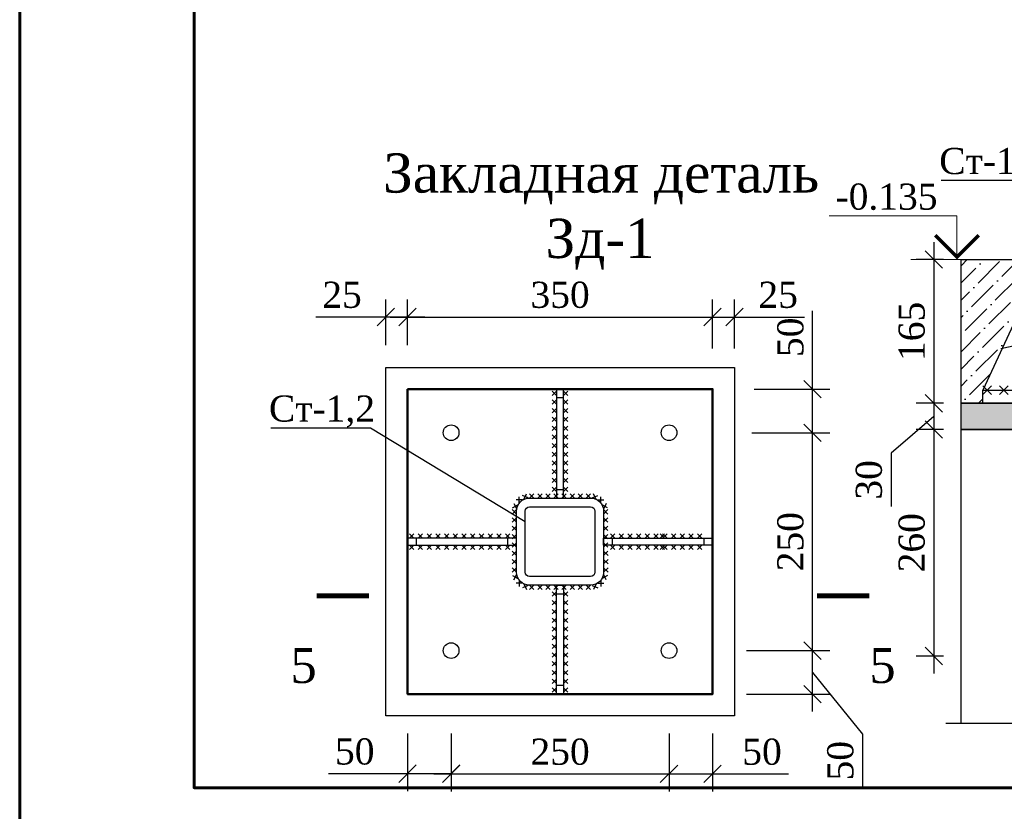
# Model space of a CAD drawing. Header units: millimetres. Extents: x 2063114 to 14983986, y -126020516 to 213791.
# Tile 146 of 256: x 2320392 to 2331689, y -1494772 to -1485689. Entities that reach past the tile are written whole.
import ezdxf
from ezdxf.enums import TextEntityAlignment as Align

# ---------------------------------------------------------------- set-up
doc = ezdxf.new("R2010")
doc.units = ezdxf.units.MM
doc.layers.get('Defpoints').update_dxf_attribs({"color": 6, "lineweight": 35})
doc.layers.add('_print', color=6, linetype='Continuous', lineweight=60, plot=False)
doc.styles.get("Standard").update_dxf_attribs({"font": 'arial.ttf'})
doc.styles.add('TIMES', font='times.ttf')
doc.styles.add('Times New Roman', font='times.ttf')
doc.dimstyles.new('10', dxfattribs={"dimtxt": 300, "dimasz": 200, "dimexe": 200, "dimexo": 200, "dimgap": 100, "dimtad": 1, "dimlfac": 0.1, "dimtxsty": 'Standard', "dimblk": 'OBLIQUE', "dimcen": 200, "dimdle": 200, "dimclrd": 256, "dimclre": 256, "dimclrt": 256, "dimadec": 0, "dimazin": 0, "dimtfac": 1, "dimtmove": 0, "dimatfit": 3, "dimldrblk": 'OBLIQUE', "dimfxl": 1, "dimlwd": -1, "dimlwe": -1, "dimarcsym": 0})

# ---------------------------------------------------------------- blocks, each defined once
blk = doc.blocks.new('_Oblique')
at = {"color": 0, "linetype": 'ByBlock', "lineweight": -2}
blk.add_line((-0.5, -0.5), (0.5, 0.5), dxfattribs=at)
blk = doc.blocks.new('*D91')
at = {"transparency": 16777216}
for p, q in [((-9415, 315871), (-9415, 315209)), ((-8915, 315871), (-8915, 315209)), ((-9415, 315409), (-10324, 315409)), ((-8915, 315409), (-9615, 315409))]:
    blk.add_line(p, q, dxfattribs=at)
at = {"layer": 'Defpoints', "color": 0, "transparency": 16777216}
for p in [(-9415, 316071), (-8915, 316071), (-8915, 315409)]:
    blk.add_point(p, dxfattribs=at)
at = {"transparency": 16777216, "xscale": 200, "yscale": 200, "zscale": 200, "rotation": 180}
blk.add_blockref('_Oblique', (-9415, 315409), dxfattribs=at)
at = {"transparency": 16777216, "xscale": 200, "yscale": 200, "zscale": 200}
blk.add_blockref('_Oblique', (-8915, 315409), dxfattribs=at)
at = {"transparency": 16777216, "insert": (-10021, 315662), "char_height": 300, "attachment_point": 5, "style": 'Times New Roman'}
blk.add_mtext('50', dxfattribs=at)
blk = doc.blocks.new('*D92')
at = {"transparency": 16777216}
for p, q in [((-8915, 315834), (-8915, 315206)), ((-6415, 315834), (-6415, 315206)), ((-9115, 315406), (-6215, 315406))]:
    blk.add_line(p, q, dxfattribs=at)
at = {"layer": 'Defpoints', "color": 0, "transparency": 16777216}
for p in [(-8915, 316034), (-6415, 316034), (-6415, 315406)]:
    blk.add_point(p, dxfattribs=at)
at = {"transparency": 16777216, "xscale": 200, "yscale": 200, "zscale": 200, "rotation": 180}
blk.add_blockref('_Oblique', (-8915, 315406), dxfattribs=at)
at = {"transparency": 16777216, "xscale": 200, "yscale": 200, "zscale": 200}
blk.add_blockref('_Oblique', (-6415, 315406), dxfattribs=at)
at = {"transparency": 16777216, "insert": (-7665, 315659), "char_height": 300, "attachment_point": 5, "style": 'Times New Roman'}
blk.add_mtext('250', dxfattribs=at)
blk = doc.blocks.new('*D93')
at = {"transparency": 16777216}
for p, q in [((-6415, 315871), (-6415, 315206)), ((-5915, 315871), (-5915, 315206)), ((-6615, 315406), (-5915, 315406)), ((-5915, 315406), (-5045, 315406))]:
    blk.add_line(p, q, dxfattribs=at)
at = {"layer": 'Defpoints', "color": 0, "transparency": 16777216}
for p in [(-6415, 316071), (-5915, 316071), (-5915, 315406)]:
    blk.add_point(p, dxfattribs=at)
at = {"transparency": 16777216, "xscale": 200, "yscale": 200, "zscale": 200, "rotation": 180}
blk.add_blockref('_Oblique', (-6415, 315406), dxfattribs=at)
at = {"transparency": 16777216, "xscale": 200, "yscale": 200, "zscale": 200}
blk.add_blockref('_Oblique', (-5915, 315406), dxfattribs=at)
at = {"transparency": 16777216, "insert": (-5348, 315659), "char_height": 300, "attachment_point": 5, "style": 'Times New Roman'}
blk.add_mtext('50', dxfattribs=at)
blk = doc.blocks.new('*D94')
at = {"transparency": 16777216}
for p, q in [((-4769, 316121), (-4769, 317021)), ((-5526, 316821), (-4569, 316821)), ((-4769, 316571), (-4195, 315861)), ((-5526, 316321), (-4569, 316321)), ((-4195, 315861), (-4195, 315255))]:
    blk.add_line(p, q, dxfattribs=at)
at = {"layer": 'Defpoints', "color": 0, "transparency": 16777216}
for p in [(-5726, 316821), (-4769, 316821), (-5726, 316321)]:
    blk.add_point(p, dxfattribs=at)
at = {"transparency": 16777216, "xscale": 200, "yscale": 200, "zscale": 200}
for p, rotation in [((-4769, 316821), 90), ((-4769, 316321), 270)]:
    blk.add_blockref('_Oblique', p, dxfattribs=dict(at, rotation=rotation))
at = {"transparency": 16777216, "insert": (-4448, 315558), "char_height": 300, "attachment_point": 5, "rotation": 90, "style": 'Times New Roman'}
blk.add_mtext('50', dxfattribs=at)
blk = doc.blocks.new('*D95')
at = {"transparency": 16777216}
for p, q in [((-4769, 316621), (-4769, 319521)), ((-5465, 319321), (-4569, 319321)), ((-5465, 316821), (-4569, 316821))]:
    blk.add_line(p, q, dxfattribs=at)
at = {"layer": 'Defpoints', "color": 0, "transparency": 16777216}
for p in [(-5665, 319321), (-4769, 319321), (-5665, 316821)]:
    blk.add_point(p, dxfattribs=at)
at = {"transparency": 16777216, "xscale": 200, "yscale": 200, "zscale": 200}
for p, rotation in [((-4769, 319321), 90), ((-4769, 316821), 270)]:
    blk.add_blockref('_Oblique', p, dxfattribs=dict(at, rotation=rotation))
at = {"transparency": 16777216, "insert": (-5021, 318071), "char_height": 300, "attachment_point": 5, "rotation": 90, "style": 'Times New Roman'}
blk.add_mtext('250', dxfattribs=at)
blk = doc.blocks.new('*D96')
at = {"transparency": 16777216}
for p, q in [((-4769, 319821), (-4769, 320719)), ((-5438, 319821), (-4569, 319821)), ((-4769, 319121), (-4769, 319821)), ((-5438, 319321), (-4569, 319321))]:
    blk.add_line(p, q, dxfattribs=at)
at = {"layer": 'Defpoints', "color": 0, "transparency": 16777216}
for p in [(-5638, 319821), (-4769, 319821), (-5638, 319321)]:
    blk.add_point(p, dxfattribs=at)
at = {"transparency": 16777216, "xscale": 200, "yscale": 200, "zscale": 200}
for p, rotation in [((-4769, 319821), 90), ((-4769, 319321), 270)]:
    blk.add_blockref('_Oblique', p, dxfattribs=dict(at, rotation=rotation))
at = {"transparency": 16777216, "insert": (-5021, 320416), "char_height": 300, "attachment_point": 5, "rotation": 90, "style": 'Times New Roman'}
blk.add_mtext('50', dxfattribs=at)
blk = doc.blocks.new('*D97')
at = {"transparency": 16777216}
for p, q in [((-9665, 320327), (-9665, 320849)), ((-9415, 320327), (-9415, 320849)), ((-9665, 320649), (-10469, 320649)), ((-9215, 320649), (-9665, 320649))]:
    blk.add_line(p, q, dxfattribs=at)
at = {"layer": 'Defpoints', "color": 0, "transparency": 16777216}
for p in [(-9665, 320649), (-9665, 320127), (-9415, 320127)]:
    blk.add_point(p, dxfattribs=at)
at = {"transparency": 16777216, "xscale": 200, "yscale": 200, "zscale": 200, "rotation": 180}
blk.add_blockref('_Oblique', (-9665, 320649), dxfattribs=at)
at = {"transparency": 16777216, "xscale": 200, "yscale": 200, "zscale": 200}
blk.add_blockref('_Oblique', (-9415, 320649), dxfattribs=at)
at = {"transparency": 16777216, "insert": (-10167, 320902), "char_height": 300, "attachment_point": 5, "style": 'Times New Roman'}
blk.add_mtext('25', dxfattribs=at)
blk = doc.blocks.new('*D98')
at = {"transparency": 16777216}
for p, q in [((-9415, 320537), (-9415, 320849)), ((-5915, 320287), (-5915, 320849)), ((-9615, 320649), (-5715, 320649))]:
    blk.add_line(p, q, dxfattribs=at)
at = {"layer": 'Defpoints', "color": 0, "transparency": 16777216}
for p in [(-5915, 320649), (-9415, 320337), (-5915, 320087)]:
    blk.add_point(p, dxfattribs=at)
at = {"transparency": 16777216, "xscale": 200, "yscale": 200, "zscale": 200, "rotation": 180}
blk.add_blockref('_Oblique', (-9415, 320649), dxfattribs=at)
at = {"transparency": 16777216, "xscale": 200, "yscale": 200, "zscale": 200}
blk.add_blockref('_Oblique', (-5915, 320649), dxfattribs=at)
at = {"transparency": 16777216, "insert": (-7665, 320902), "char_height": 300, "attachment_point": 5, "style": 'Times New Roman'}
blk.add_mtext('350', dxfattribs=at)
blk = doc.blocks.new('*D99')
at = {"transparency": 16777216}
for p, q in [((-5915, 320287), (-5915, 320849)), ((-5665, 320287), (-5665, 320849)), ((-6115, 320649), (-5665, 320649)), ((-5665, 320649), (-4861, 320649))]:
    blk.add_line(p, q, dxfattribs=at)
at = {"layer": 'Defpoints', "color": 0, "transparency": 16777216}
for p in [(-5665, 320649), (-5915, 320087), (-5665, 320087)]:
    blk.add_point(p, dxfattribs=at)
at = {"transparency": 16777216, "xscale": 200, "yscale": 200, "zscale": 200, "rotation": 180}
blk.add_blockref('_Oblique', (-5915, 320649), dxfattribs=at)
at = {"transparency": 16777216, "xscale": 200, "yscale": 200, "zscale": 200}
blk.add_blockref('_Oblique', (-5665, 320649), dxfattribs=at)
at = {"transparency": 16777216, "insert": (-5163, 320902), "char_height": 300, "attachment_point": 5, "style": 'Times New Roman'}
blk.add_mtext('25', dxfattribs=at)
blk = doc.blocks.new('*D107')
at = {"transparency": 16777216}
for p, q in [((-3452, 321509), (-3452, 319459)), ((-3339, 321309), (-3652, 321309)), ((-3339, 319659), (-3652, 319659))]:
    blk.add_line(p, q, dxfattribs=at)
at = {"layer": 'Defpoints', "color": 0, "transparency": 16777216}
for p in [(-3139, 321309), (-3452, 319659), (-3139, 319659)]:
    blk.add_point(p, dxfattribs=at)
at = {"transparency": 16777216, "xscale": 200, "yscale": 200, "zscale": 200}
for p, rotation in [((-3452, 321309), 90), ((-3452, 319659), 270)]:
    blk.add_blockref('_Oblique', p, dxfattribs=dict(at, rotation=rotation))
at = {"transparency": 16777216, "insert": (-3704, 320484), "char_height": 300, "attachment_point": 5, "rotation": 90, "style": 'Times New Roman'}
blk.add_mtext('165', dxfattribs=at)
blk = doc.blocks.new('*D77')
at = {"transparency": 16777216}
for p, q in [((-3452, 319859), (-3452, 319159)), ((-3339, 319659), (-3652, 319659)), ((-3452, 319509), (-3942, 319085)), ((-3339, 319359), (-3652, 319359)), ((-3942, 319085), (-3942, 318476))]:
    blk.add_line(p, q, dxfattribs=at)
at = {"layer": 'Defpoints', "color": 0, "transparency": 16777216}
for p in [(-3139, 319659), (-3452, 319359), (-3139, 319359)]:
    blk.add_point(p, dxfattribs=at)
at = {"transparency": 16777216, "xscale": 200, "yscale": 200, "zscale": 200}
for p, rotation in [((-3452, 319659), 90), ((-3452, 319359), 270)]:
    blk.add_blockref('_Oblique', p, dxfattribs=dict(at, rotation=rotation))
at = {"transparency": 16777216, "insert": (-4195, 318780), "char_height": 300, "attachment_point": 5, "rotation": 90, "style": 'Times New Roman'}
blk.add_mtext('30', dxfattribs=at)
blk = doc.blocks.new('*D108')
at = {"transparency": 16777216}
for p, q in [((-3452, 319559), (-3452, 316559)), ((-3339, 319359), (-3652, 319359)), ((-3339, 316759), (-3652, 316759))]:
    blk.add_line(p, q, dxfattribs=at)
at = {"layer": 'Defpoints', "color": 0, "transparency": 16777216}
for p in [(-3139, 319359), (-3452, 316759), (-3139, 316759)]:
    blk.add_point(p, dxfattribs=at)
at = {"transparency": 16777216, "xscale": 200, "yscale": 200, "zscale": 200}
for p, rotation in [((-3452, 319359), 90), ((-3452, 316759), 270)]:
    blk.add_blockref('_Oblique', p, dxfattribs=dict(at, rotation=rotation))
at = {"transparency": 16777216, "insert": (-3704, 318059), "char_height": 300, "attachment_point": 5, "rotation": 90, "style": 'Times New Roman'}
blk.add_mtext('260', dxfattribs=at)
blk = doc.blocks.new('*U1590')
at = {"color": 0, "ltscale": 25}
blk.add_lwpolyline([(-59400, 42000), (0, 42000), (0, 0), (-59400, 0)], close=True, dxfattribs=at)
at = {"color": 0, "lineweight": 60, "ltscale": 25}
blk.add_lwpolyline([(-57400, 41500), (-500, 41500), (-500, 500), (-57400, 500)], close=True, dxfattribs=at)
blk = doc.blocks.new('12231')
at = {"lineweight": 30}
for p, q in [((-7705.045, 319748.224), (-7755.045, 319798.224)), ((-7705.045, 319798.224), (-7755.045, 319748.224)), ((-7625.045, 319748.224), (-7575.045, 319798.224)), ((-7625.045, 319798.224), (-7575.045, 319748.224)), ((-7705.045, 319648.224), (-7755.045, 319698.224)), ((-7705.045, 319698.224), (-7755.045, 319648.224)), ((-7705.045, 319548.224), (-7755.045, 319598.224)), ((-7705.045, 319598.224), (-7755.045, 319548.224)), ((-7625.045, 319648.224), (-7575.045, 319698.224)), ((-7625.045, 319698.224), (-7575.045, 319648.224)), ((-7625.045, 319548.224), (-7575.045, 319598.224)), ((-7625.045, 319598.224), (-7575.045, 319548.224)), ((-7705.045, 319448.224), (-7755.045, 319498.224)), ((-7705.045, 319498.224), (-7755.045, 319448.224)), ((-7625.045, 319448.224), (-7575.045, 319498.224)), ((-7625.045, 319498.224), (-7575.045, 319448.224)), ((-7705.045, 319348.224), (-7755.045, 319398.224)), ((-7705.045, 319398.224), (-7755.045, 319348.224)), ((-7625.045, 319348.224), (-7575.045, 319398.224)), ((-7625.045, 319398.224), (-7575.045, 319348.224)), ((-7705.045, 319248.224), (-7755.045, 319298.224)), ((-7705.045, 319298.224), (-7755.045, 319248.224)), ((-7625.045, 319248.224), (-7575.045, 319298.224)), ((-7625.045, 319298.224), (-7575.045, 319248.224)), ((-7705.045, 319148.224), (-7755.045, 319198.224)), ((-7705.045, 319198.224), (-7755.045, 319148.224)), ((-7625.045, 319148.224), (-7575.045, 319198.224)), ((-7625.045, 319198.224), (-7575.045, 319148.224)), ((-7705.045, 319048.224), (-7755.045, 319098.224)), ((-7705.045, 319098.224), (-7755.045, 319048.224)), ((-7625.045, 319048.224), (-7575.045, 319098.224)), ((-7625.045, 319098.224), (-7575.045, 319048.224)), ((-7705.045, 318948.224), (-7755.045, 318998.224)), ((-7705.045, 318998.224), (-7755.045, 318948.224)), ((-7625.045, 318948.224), (-7575.045, 318998.224)), ((-7625.045, 318998.224), (-7575.045, 318948.224)), ((-7705.045, 318848.224), (-7755.045, 318898.224)), ((-7705.045, 318898.224), (-7755.045, 318848.224)), ((-7625.045, 318848.224), (-7575.045, 318898.224)), ((-7625.045, 318898.224), (-7575.045, 318848.224)), ((-7705.045, 318748.224), (-7755.045, 318798.224)), ((-7705.045, 318798.224), (-7755.045, 318748.224)), ((-7705.045, 318648.224), (-7755.045, 318698.224)), ((-7705.045, 318698.224), (-7755.045, 318648.224)), ((-7625.045, 318748.224), (-7575.045, 318798.224)), ((-7625.045, 318798.224), (-7575.045, 318748.224)), ((-7625.045, 318648.224), (-7575.045, 318698.224)), ((-7625.045, 318698.224), (-7575.045, 318648.224)), ((-8132.989, 318514.137), (-8132.989, 318584.848)), ((-8032.644, 318573.204), (-8097.054, 318602.382)), ((-8079.438, 318555.588), (-8050.26, 318619.998)), ((-8015.045, 318571.46), (-7965.045, 318621.46)), ((-7965.045, 318571.46), (-8015.045, 318621.46)), ((-7922.188, 318571.46), (-7872.188, 318621.46)), ((-7872.188, 318571.46), (-7922.188, 318621.46)), ((-7829.331, 318571.46), (-7779.331, 318621.46)), ((-7779.331, 318571.46), (-7829.331, 318621.46)), ((-7736.474, 318571.46), (-7686.474, 318621.46)), ((-7686.474, 318571.46), (-7736.474, 318621.46)), ((-7643.617, 318571.46), (-7593.617, 318621.46)), ((-7593.617, 318571.46), (-7643.617, 318621.46)), ((-7550.759, 318571.46), (-7500.759, 318621.46)), ((-7500.759, 318571.46), (-7550.759, 318621.46)), ((-7457.902, 318571.46), (-7407.902, 318621.46)), ((-7407.902, 318571.46), (-7457.902, 318621.46)), ((-7365.045, 318571.46), (-7315.045, 318621.46)), ((-7315.045, 318571.46), (-7365.045, 318621.46)), ((-7297.446, 318573.204), (-7233.037, 318602.382)), ((-7250.652, 318555.588), (-7279.831, 318619.998)), ((-7197.101, 318514.137), (-7197.101, 318584.848)), ((-8210.725, 318460.302), (-8147.971, 318492.889)), ((-8195.641, 318507.973), (-8163.055, 318445.218)), ((-8097.634, 318549.493), (-8168.345, 318549.493)), ((-7232.456, 318549.493), (-7161.746, 318549.493)), ((-7119.365, 318460.302), (-7182.12, 318492.889)), ((-7134.449, 318507.973), (-7167.036, 318445.218)), ((-8164.075, 318438.493), (-8214.143, 318388.56)), ((-8164.143, 318388.493), (-8214.075, 318438.56)), ((-7166.015, 318438.493), (-7115.948, 318388.56)), ((-7165.948, 318388.493), (-7116.015, 318438.56)), ((-8164.333, 318247.912), (-8214.4, 318197.98)), ((-8164.4, 318197.912), (-8214.333, 318247.979)), ((-8164.204, 318343.202), (-8214.272, 318293.27)), ((-8164.272, 318293.202), (-8214.204, 318343.27)), ((-7165.886, 318343.202), (-7115.819, 318293.27)), ((-7165.819, 318293.202), (-7115.887, 318343.27)), ((-7165.758, 318247.912), (-7115.69, 318197.98)), ((-7165.69, 318197.912), (-7115.758, 318247.979)), ((-9341.81, 318111.46), (-9391.81, 318161.46)), ((-9391.81, 318111.46), (-9341.81, 318161.46)), ((-9241.81, 318111.46), (-9291.81, 318161.46)), ((-9291.81, 318111.46), (-9241.81, 318161.46)), ((-9141.81, 318111.46), (-9191.81, 318161.46)), ((-9191.81, 318111.46), (-9141.81, 318161.46)), ((-9041.81, 318111.46), (-9091.81, 318161.46)), ((-9091.81, 318111.46), (-9041.81, 318161.46)), ((-8941.81, 318111.46), (-8991.81, 318161.46)), ((-8991.81, 318111.46), (-8941.81, 318161.46)), ((-8841.81, 318111.46), (-8891.81, 318161.46)), ((-8891.81, 318111.46), (-8841.81, 318161.46)), ((-8741.81, 318111.46), (-8791.81, 318161.46)), ((-8791.81, 318111.46), (-8741.81, 318161.46)), ((-8641.81, 318111.46), (-8691.81, 318161.46)), ((-8691.81, 318111.46), (-8641.81, 318161.46)), ((-8541.81, 318111.46), (-8591.81, 318161.46)), ((-8591.81, 318111.46), (-8541.81, 318161.46)), ((-8441.81, 318111.46), (-8491.81, 318161.46)), ((-8491.81, 318111.46), (-8441.81, 318161.46)), ((-8341.81, 318111.46), (-8391.81, 318161.46)), ((-8391.81, 318111.46), (-8341.81, 318161.46)), ((-8241.81, 318111.46), (-8291.81, 318161.46)), ((-8291.81, 318111.46), (-8241.81, 318161.46)), ((-8164.462, 318152.621), (-8214.529, 318102.689)), ((-8164.529, 318102.621), (-8214.462, 318152.689)), ((-7165.629, 318152.621), (-7115.561, 318102.689)), ((-7165.561, 318102.621), (-7115.629, 318152.689)), ((-7088.281, 318111.46), (-7038.281, 318161.46)), ((-7038.281, 318111.46), (-7088.281, 318161.46)), ((-6988.281, 318111.46), (-6938.281, 318161.46)), ((-6938.281, 318111.46), (-6988.281, 318161.46)), ((-6888.281, 318111.46), (-6838.281, 318161.46)), ((-6838.281, 318111.46), (-6888.281, 318161.46)), ((-6788.281, 318111.46), (-6738.281, 318161.46)), ((-6738.281, 318111.46), (-6788.281, 318161.46)), ((-6688.281, 318111.46), (-6638.281, 318161.46)), ((-6638.281, 318111.46), (-6688.281, 318161.46)), ((-6588.281, 318111.46), (-6538.281, 318161.46)), ((-6538.281, 318111.46), (-6588.281, 318161.46)), ((-6518.071, 318111.46), (-6468.071, 318161.46)), ((-6468.071, 318111.46), (-6518.071, 318161.46)), ((-6488.281, 318111.46), (-6438.281, 318161.46)), ((-6438.281, 318111.46), (-6488.281, 318161.46)), ((-6388.281, 318111.46), (-6338.281, 318161.46)), ((-6338.281, 318111.46), (-6388.281, 318161.46)), ((-6288.281, 318111.46), (-6238.281, 318161.46)), ((-6238.281, 318111.46), (-6288.281, 318161.46)), ((-6188.281, 318111.46), (-6138.281, 318161.46)), ((-6138.281, 318111.46), (-6188.281, 318161.46)), ((-6088.281, 318111.46), (-6038.281, 318161.46)), ((-6038.281, 318111.46), (-6088.281, 318161.46)), ((-9341.81, 318031.46), (-9391.81, 317981.46)), ((-9391.81, 318031.46), (-9341.81, 317981.46)), ((-9241.81, 318031.46), (-9291.81, 317981.46)), ((-9291.81, 318031.46), (-9241.81, 317981.46)), ((-9141.81, 318031.46), (-9191.81, 317981.46)), ((-9191.81, 318031.46), (-9141.81, 317981.46)), ((-9041.81, 318031.46), (-9091.81, 317981.46)), ((-9091.81, 318031.46), (-9041.81, 317981.46)), ((-8941.81, 318031.46), (-8991.81, 317981.46)), ((-8991.81, 318031.46), (-8941.81, 317981.46)), ((-8841.81, 318031.46), (-8891.81, 317981.46)), ((-8891.81, 318031.46), (-8841.81, 317981.46)), ((-8741.81, 318031.46), (-8791.81, 317981.46)), ((-8791.81, 318031.46), (-8741.81, 317981.46)), ((-8641.81, 318031.46), (-8691.81, 317981.46)), ((-8691.81, 318031.46), (-8641.81, 317981.46)), ((-8541.81, 318031.46), (-8591.81, 317981.46)), ((-8591.81, 318031.46), (-8541.81, 317981.46)), ((-8441.81, 318031.46), (-8491.81, 317981.46)), ((-8491.81, 318031.46), (-8441.81, 317981.46)), ((-8341.81, 318031.46), (-8391.81, 317981.46)), ((-8391.81, 318031.46), (-8341.81, 317981.46)), ((-8241.81, 318031.46), (-8291.81, 317981.46)), ((-8291.81, 318031.46), (-8241.81, 317981.46)), ((-8164.591, 318057.331), (-8214.658, 318007.399)), ((-8164.658, 318007.331), (-8214.591, 318057.399)), ((-7165.5, 318057.331), (-7115.432, 318007.399)), ((-7165.432, 318007.331), (-7115.5, 318057.399)), ((-7088.281, 318031.46), (-7038.281, 317981.46)), ((-7038.281, 318031.46), (-7088.281, 317981.46)), ((-6988.281, 318031.46), (-6938.281, 317981.46)), ((-6938.281, 318031.46), (-6988.281, 317981.46)), ((-6888.281, 318031.46), (-6838.281, 317981.46)), ((-6838.281, 318031.46), (-6888.281, 317981.46)), ((-6788.281, 318031.46), (-6738.281, 317981.46)), ((-6738.281, 318031.46), (-6788.281, 317981.46)), ((-6688.281, 318031.46), (-6638.281, 317981.46)), ((-6638.281, 318031.46), (-6688.281, 317981.46)), ((-6588.281, 318031.46), (-6538.281, 317981.46)), ((-6538.281, 318031.46), (-6588.281, 317981.46)), ((-6518.071, 318031.46), (-6468.071, 317981.46)), ((-6468.071, 318031.46), (-6518.071, 317981.46)), ((-6488.281, 318031.46), (-6438.281, 317981.46)), ((-6438.281, 318031.46), (-6488.281, 317981.46)), ((-6388.281, 318031.46), (-6338.281, 317981.46)), ((-6338.281, 318031.46), (-6388.281, 317981.46)), ((-6288.281, 318031.46), (-6238.281, 317981.46)), ((-6238.281, 318031.46), (-6288.281, 317981.46)), ((-6188.281, 318031.46), (-6138.281, 317981.46)), ((-6138.281, 318031.46), (-6188.281, 317981.46)), ((-6088.281, 318031.46), (-6038.281, 317981.46)), ((-6038.281, 318031.46), (-6088.281, 317981.46)), ((-8164.72, 317962.04), (-8214.787, 317912.108)), ((-8164.787, 317912.04), (-8214.72, 317962.108)), ((-7165.371, 317962.04), (-7115.303, 317912.108)), ((-7165.303, 317912.04), (-7115.371, 317962.108)), ((-8164.849, 317866.75), (-8214.916, 317816.818)), ((-8164.916, 317816.75), (-8214.849, 317866.818)), ((-7165.242, 317866.75), (-7115.174, 317816.818)), ((-7165.174, 317816.75), (-7115.242, 317866.818)), ((-8164.978, 317771.46), (-8215.045, 317721.527)), ((-8165.045, 317721.46), (-8214.977, 317771.527)), ((-8210.725, 317682.617), (-8147.971, 317650.031)), ((-8195.641, 317634.947), (-8163.055, 317697.701)), ((-7119.365, 317682.617), (-7182.12, 317650.031)), ((-7134.449, 317634.947), (-7167.036, 317697.701)), ((-7165.113, 317771.46), (-7115.045, 317721.527)), ((-7165.045, 317721.46), (-7115.113, 317771.527)), ((-8097.634, 317593.427), (-8168.345, 317593.427)), ((-8132.989, 317628.782), (-8132.989, 317558.071)), ((-8032.644, 317569.715), (-8097.054, 317540.537)), ((-8079.438, 317587.331), (-8050.26, 317522.921)), ((-8015.045, 317571.46), (-7965.045, 317521.46)), ((-7965.045, 317571.46), (-8015.045, 317521.46)), ((-7922.188, 317571.46), (-7872.188, 317521.46)), ((-7872.188, 317571.46), (-7922.188, 317521.46)), ((-7829.331, 317571.46), (-7779.331, 317521.46)), ((-7779.331, 317571.46), (-7829.331, 317521.46)), ((-7736.474, 317571.46), (-7686.474, 317521.46)), ((-7686.474, 317571.46), (-7736.474, 317521.46)), ((-7643.617, 317571.46), (-7593.617, 317521.46)), ((-7593.617, 317571.46), (-7643.617, 317521.46)), ((-7550.759, 317571.46), (-7500.759, 317521.46)), ((-7500.759, 317571.46), (-7550.759, 317521.46)), ((-7457.902, 317571.46), (-7407.902, 317521.46)), ((-7407.902, 317571.46), (-7457.902, 317521.46)), ((-7365.045, 317571.46), (-7315.045, 317521.46)), ((-7315.045, 317571.46), (-7365.045, 317521.46)), ((-7297.446, 317569.715), (-7233.037, 317540.537)), ((-7250.652, 317587.331), (-7279.831, 317522.921)), ((-7232.456, 317593.427), (-7161.746, 317593.427)), ((-7197.101, 317628.782), (-7197.101, 317558.071)), ((-7705.045, 317494.695), (-7755.045, 317444.695)), ((-7705.045, 317444.695), (-7755.045, 317494.695)), ((-7625.045, 317494.695), (-7575.045, 317444.695)), ((-7625.045, 317444.695), (-7575.045, 317494.695)), ((-7705.045, 317394.695), (-7755.045, 317344.695)), ((-7705.045, 317344.695), (-7755.045, 317394.695)), ((-7625.045, 317394.695), (-7575.045, 317344.695)), ((-7625.045, 317344.695), (-7575.045, 317394.695)), ((-7705.045, 317294.695), (-7755.045, 317244.695)), ((-7705.045, 317244.695), (-7755.045, 317294.695)), ((-7625.045, 317294.695), (-7575.045, 317244.695)), ((-7625.045, 317244.695), (-7575.045, 317294.695)), ((-7705.045, 317194.695), (-7755.045, 317144.695)), ((-7705.045, 317144.695), (-7755.045, 317194.695)), ((-7625.045, 317194.695), (-7575.045, 317144.695)), ((-7625.045, 317144.695), (-7575.045, 317194.695)), ((-7705.045, 317094.695), (-7755.045, 317044.695)), ((-7705.045, 317044.695), (-7755.045, 317094.695)), ((-7705.045, 316994.695), (-7755.045, 316944.695)), ((-7705.045, 316944.695), (-7755.045, 316994.695)), ((-7625.045, 317094.695), (-7575.045, 317044.695)), ((-7625.045, 317044.695), (-7575.045, 317094.695)), ((-7625.045, 316994.695), (-7575.045, 316944.695)), ((-7625.045, 316944.695), (-7575.045, 316994.695)), ((-7705.045, 316894.695), (-7755.045, 316844.695)), ((-7705.045, 316844.695), (-7755.045, 316894.695)), ((-7625.045, 316894.695), (-7575.045, 316844.695)), ((-7625.045, 316844.695), (-7575.045, 316894.695)), ((-7705.045, 316794.695), (-7755.045, 316744.695)), ((-7705.045, 316744.695), (-7755.045, 316794.695)), ((-7625.045, 316794.695), (-7575.045, 316744.695)), ((-7625.045, 316744.695), (-7575.045, 316794.695)), ((-7705.045, 316694.695), (-7755.045, 316644.695)), ((-7705.045, 316644.695), (-7755.045, 316694.695)), ((-7625.045, 316694.695), (-7575.045, 316644.695)), ((-7625.045, 316644.695), (-7575.045, 316694.695)), ((-7705.045, 316594.695), (-7755.045, 316544.695)), ((-7705.045, 316544.695), (-7755.045, 316594.695)), ((-7625.045, 316594.695), (-7575.045, 316544.695)), ((-7625.045, 316544.695), (-7575.045, 316594.695)), ((-7705.045, 316494.695), (-7755.045, 316444.695)), ((-7705.045, 316444.695), (-7755.045, 316494.695)), ((-7625.045, 316494.695), (-7575.045, 316444.695)), ((-7625.045, 316444.695), (-7575.045, 316494.695)), ((-7705.045, 316394.695), (-7755.045, 316344.695)), ((-7705.045, 316344.695), (-7755.045, 316394.695)), ((-7625.045, 316394.695), (-7575.045, 316344.695)), ((-7625.045, 316344.695), (-7575.045, 316394.695))]:
    blk.add_line(p, q, dxfattribs=at)
at = {"color": 0}
blk.add_lwpolyline([(-9665.045, 320071.46), (-5665.045, 320071.46), (-5665.045, 316071.46), (-9665.045, 316071.46)], close=True, dxfattribs=at)
at = {"color": 0, "lineweight": 50}
blk.add_lwpolyline([(-9415.045, 319821.46), (-5915.045, 319821.46), (-5915.045, 316321.46), (-9415.045, 316321.46)], close=True, dxfattribs=at)
for points in [[(-7625.045, 318571.46), (-7625.045, 319821.46), (-7705.045, 319821.46), (-7705.045, 318571.46)], [(-7625.045, 318671.46), (-7625.045, 319721.46), (-7705.045, 319721.46), (-7705.045, 318671.46)], [(-8165.045, 318111.46), (-9415.045, 318111.46), (-9415.045, 318031.46), (-8165.045, 318031.46)], [(-8265.045, 318111.46), (-9315.045, 318111.46), (-9315.045, 318031.46), (-8265.045, 318031.46)], [(-7165.045, 318111.46), (-5915.045, 318111.46), (-5915.045, 318031.46), (-7165.045, 318031.46)], [(-7065.045, 318111.46), (-6015.045, 318111.46), (-6015.045, 318031.46), (-7065.045, 318031.46)], [(-7625.045, 317571.46), (-7625.045, 316321.46), (-7705.045, 316321.46), (-7705.045, 317571.46)], [(-7625.045, 317471.46), (-7625.045, 316421.46), (-7705.045, 316421.46), (-7705.045, 317471.46)]]:
    blk.add_lwpolyline(points, close=True)
blk.add_lwpolyline([(-8065.045, 318299.499), (-9840.39, 319373.7), (-10984.22, 319373.7)])
at = {"lineweight": 30}
for points in [[(-8015.045, 318571.46), (-7315.045, 318571.46, -0.414213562), (-7165.045, 318421.46), (-7165.045, 317721.46, -0.414213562), (-7315.045, 317571.46), (-8015.045, 317571.46, -0.414213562), (-8165.045, 317721.46), (-8165.045, 318421.46, -0.414213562)], [(-8015.045, 318471.46), (-7315.045, 318471.46, -0.414213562), (-7265.045, 318421.46), (-7265.045, 317721.46, -0.414213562), (-7315.045, 317671.46), (-8015.045, 317671.46, -0.414213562), (-8065.045, 317721.46), (-8065.045, 318421.46, -0.414213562)]]:
    blk.add_lwpolyline(points, format="xyb", close=True, dxfattribs=at)
for points in [[(-9857.074, 317449.806, 60, 60, 0), (-10457.074, 317449.806, 60, 60, 0), (-10257.074, 317449.806, 0, 80, 0), (-10257.074, 317049.806, 0, 0, 0), (-10257.074, 316449.806, 0, 0, 0)], [(-4716.63, 317449.806, 60, 60, 0), (-4116.63, 317449.806, 60, 60, 0), (-4316.63, 317449.806, 0, 80, 0), (-4316.63, 317049.806, 0, 0, 0), (-4316.63, 316449.806, 0, 0, 0)]]:
    blk.add_lwpolyline(points, format="xyseb")
for centre in [(-8915.045, 319321.46), (-6415.045, 319321.46), (-8915.045, 316821.46), (-6415.045, 316821.46)]:
    blk.add_circle(centre, 90)
at = {"style": 'Times New Roman'}
blk.add_text('5', height=400, dxfattribs=at).set_placement((-10457.074, 316849.806), align=Align.TOP_RIGHT)
blk.add_text('5', height=400, dxfattribs=at).set_placement((-4116.63, 316849.806), align=Align.TOP_LEFT)
at = {"color": 7, "attachment_point": 1, "style": 'TIMES'}
for s, insert, char_height, width in [('\\pi101.56599;Закладная деталь \\P\\pi1964.99425;Зд-1', (-9796.994, 322526.388), 450, 5059.36845), ('Ст-1,2', (-11005.535, 319748.79), 300, 613.38212)]:
    blk.add_mtext(s, dxfattribs=dict(at, insert=insert, char_height=char_height, width=width))
for base, p1, p2, picture, middle in [((-9665.045, 320649.125), (-9415.045, 320126.597), (-9665.045, 320126.597), '*D97', (-10167.172, 320649.125)), ((-8915.045, 315409.16), (-9415.045, 316071.46), (-8915.045, 316071.46), '*D91', (-10021.292, 315409.16)), ((-5915.045, 315406.208), (-6415.045, 316071.46), (-5915.045, 316071.46), '*D93', (-5347.865, 315406.208))]:
    dim = blk.add_linear_dim(base=base, p1=p1, p2=p2, dimstyle='10', override={"dimtxsty": 'Times New Roman'})
    dim.commit()
    dim.dimension.update_dxf_attribs({"geometry": picture, "text_midpoint": middle, "dimtype": 128})
for base, p1, p2, picture, middle in [((-5915.045, 320649.125), (-9415.045, 320336.597), (-5915.045, 320086.597), '*D98', (-7665.045, 320901.721)), ((-5665.045, 320649.125), (-5915.045, 320086.597), (-5665.045, 320086.597), '*D99', (-5162.918, 320901.721)), ((-6415.045, 315406.208), (-8915.045, 316034.19), (-6415.045, 316034.19), '*D92', (-7665.045, 315658.804))]:
    dim = blk.add_linear_dim(base=base, p1=p1, p2=p2, dimstyle='10', override={"dimtxsty": 'Times New Roman'})
    dim.commit()
    dim.dimension.update_dxf_attribs({"geometry": picture, "text_midpoint": middle})
for base, p1, p2, override, picture, middle in [((-4768.739, 319821.46), (-5638.099, 319321.46), (-5638.099, 319821.46), {"dimtxsty": 'Times New Roman'}, '*D96', (-4768.739, 320415.613)), ((-4768.739, 316821.46), (-5726.351, 316321.46), (-5726.351, 316821.46), {"dimtxsty": 'Times New Roman', "dimtmove": 1}, '*D94', (-4195.417, 315760.988))]:
    dim = blk.add_linear_dim(base=base, p1=p1, p2=p2, angle=90, dimstyle='10', override=override)
    dim.commit()
    dim.dimension.update_dxf_attribs({"geometry": picture, "text_midpoint": middle, "dimtype": 128})
dim = blk.add_linear_dim(base=(-4768.739, 319321.46), p1=(-5665.045, 316821.46), p2=(-5665.045, 319321.46), angle=90, dimstyle='10', override={"dimtxsty": 'Times New Roman'})
dim.commit()
dim.dimension.update_dxf_attribs({"geometry": '*D95', "text_midpoint": (-5021.334, 318071.46)})
blk = doc.blocks.new('15416')
h = blk.add_hatch()
h.set_pattern_fill('ANSI36', color=0, scale=44, style=0)
h.set_pattern_definition([(45, (-51673.4, 5452.7), (74.08711, 271.65275), [349.25, -69.85, 0, -69.85])])
h.paths.add_polyline_path([(-2238.788, 321209.17), (-1638.788, 321209.17), (-1638.917, 321309.17), (-3139.175, 321309.17), (-3139.175, 319659.17), (-2889.175, 319659.17), (-2889.175, 319809.17), (-2888.788, 319809.17)])
h.paths.add_polyline_path([(860.825, 321309.17), (-639.175, 321309.17), (-639.175, 321209.17), (-39.046, 321209.17), (610.954, 319809.17), (610.825, 319809.17), (610.825, 319659.17), (860.825, 319659.17)])
at = {"lineweight": 9}
h = blk.add_hatch(dxfattribs=at)
h.set_pattern_fill('AR-CONC', color=0, scale=0.5, style=0)
h.set_pattern_definition([(50, (32913.775, 522818.666), (91.092334, -7.969543), [9.525, -104.775]), (355, (32913.78, 522818.67), (-17.621413, 95.52832), [7.62, -83.82]), (100.451, (32921.37, 522818), (73.47125, 87.558344), [8.095, -89.045]), (46.1842, (32913.78, 522844.07), (135.53952, -21.021164), [14.2875, -157.1625]), (96.6356, (32925.07, 522842.31), (118.70212, 123.71278), [12.1425, -133.5675]), (351.184, (32913.78, 522844.07), (118.7023, 123.71256), [11.43, -125.73]), (21, (32926.475, 522837.716), (75.80744, -51.13276), [9.525, -104.775]), (326, (32926.48, 522837.72), (30.901014, 92.093983), [7.62, -83.82]), (71.4514, (32932.79, 522833.455), (106.708245, 40.96143), [8.095, -89.045]), (37.5, (32913.775, 522818.666), (1.5443016, 42.2775194), [0, -82.804, 0, -85.09, 0, -84.1375]), (7.5, (32913.775, 522818.666), (33.409831, 50.090287), [0, -48.514, 0, -80.899, 0, -32.0675]), (327.5, (32885.454, 522818.666), (67.7952976, -2.864372), [0, -31.75, 0, -99.06, 0, -131.445]), (317.5, (32872.754, 522818.666), (74.06459, 12.713246), [0, -41.275, 0, -65.786, 0, -93.345])])
h.paths.add_polyline_path([(-3139.175, 319659.17), (860.825, 319659.17), (860.825, 319359.17), (-3139.175, 319359.17)])
blk.add_line((-2681.599, 320288.648), (1184.161, 321137.661))
at = {"lineweight": 30}
for p, q in [((-2788.788, 319759.166), (-2888.788, 319859.166)), ((-2888.788, 319759.166), (-2788.788, 319859.166)), ((-2597.143, 319759.166), (-2697.143, 319859.166)), ((-2697.143, 319759.166), (-2597.143, 319859.166))]:
    blk.add_line(p, q, dxfattribs=at)
for points in [[(-1638.917, 321410.779), (-2343.703, 322214.176), (-3367.453, 322214.176)], [(-639.175, 321309.17), (860.825, 321309.17), (860.825, 319659.17), (-3139.175, 319659.17), (-3139.175, 321309.17), (-1638.917, 321309.17)], [(-1638.788, 321209.17), (-2238.788, 321209.17), (-2888.788, 319809.17), (-1638.788, 319809.17), (-1638.788, 321209.17)], [(-3139.175, 315988.864), (-3139.175, 319359.17), (860.825, 319359.17), (860.825, 315988.864)], [(-3314.175, 315988.864), (-1664.175, 315988.864), (-1314.175, 315463.864), (-964.175, 316513.864), (-614.175, 315988.864), (1035.825, 315988.864)]]:
    blk.add_lwpolyline(points)
for points in [[(-2889.175, 319809.17), (610.825, 319809.17), (610.825, 319659.17), (-2889.175, 319659.17)], [(-2889.175, 319809.17), (610.825, 319809.17), (610.825, 319659.17), (-2889.175, 319659.17)], [(-3139.175, 319659.17), (860.825, 319659.17), (860.825, 319359.17), (-3139.175, 319359.17)]]:
    blk.add_lwpolyline(points, close=True)
at = {"color": 7, "insert": (-3388.768, 322589.265), "char_height": 300, "width": 613.38212, "attachment_point": 1, "style": 'TIMES'}
blk.add_mtext('Ст-1,2', dxfattribs=at)
for base, p1, p2, override, picture, middle in [((-3451.512, 319659.17), (-3139.175, 321309.17), (-3139.175, 319659.17), {"dimtxsty": 'Times New Roman'}, '*D107', (-3704.108, 320484.17)), ((-3451.512, 316759.17), (-3139.175, 319359.17), (-3139.175, 316759.17), {"dimtxsty": 'Times New Roman', "dimtmove": 1}, '*D108', (-3704.108, 318059.17))]:
    dim = blk.add_linear_dim(base=base, p1=p1, p2=p2, angle=90, dimstyle='10', override=override)
    dim.commit()
    dim.dimension.update_dxf_attribs({"geometry": picture, "text_midpoint": middle})
dim = blk.add_linear_dim(base=(-3451.512, 319359.17), p1=(-3139.175, 319659.17), p2=(-3139.175, 319359.17), angle=90, dimstyle='10', override={"dimtxsty": 'Times New Roman', "dimtmove": 1})
dim.commit()
dim.dimension.update_dxf_attribs({"geometry": '*D77', "text_midpoint": (-3942.088, 318985.045), "dimtype": 128})

msp = doc.modelspace()

# ---------------------------------------------------------------- linework, layer by layer
at = {"color": 7, "lineweight": 13}
msp.add_line((2331868.27667, -1488440.55402), (2330616.83467, -1488440.55402), dxfattribs=at)
msp.add_lwpolyline([(2331146.08519, -1488440.55402), (2331146.08519, -1487940.55402), (2329678.97408, -1487940.55402)], dxfattribs=at)
at = {"color": 7, "lineweight": 13, "const_width": 40}
msp.add_lwpolyline([(2331396.08519, -1488162.27402), (2331146.08519, -1488412.27402), (2330896.08519, -1488162.27402)], dxfattribs=at)
at = {"layer": '_print', "ltscale": 100}
msp.add_lwpolyline([(2379792.08613, -1495001.43901), (2320392.08613, -1495001.43901), (2320392.08613, -1453001.43901), (2379792.08613, -1453001.43901)], close=True, dxfattribs=at)

# ---------------------------------------------------------------- block references
for name, p in [('*U1590', (2379792.08613, -1495001.43901)), ('15416', (2334331.31581, -1809749.7244)), ('12231', (2334257.30246, -1809749.7244))]:
    msp.add_blockref(name, p)

# ---------------------------------------------------------------- texts
at = {"color": 7, "lineweight": 13, "style": 'TIMES'}
msp.add_text('-0.135', height=300, dxfattribs=at).set_placement((2329752.34392, -1487869.24855))

doc.saveas('drawing.dxf')
